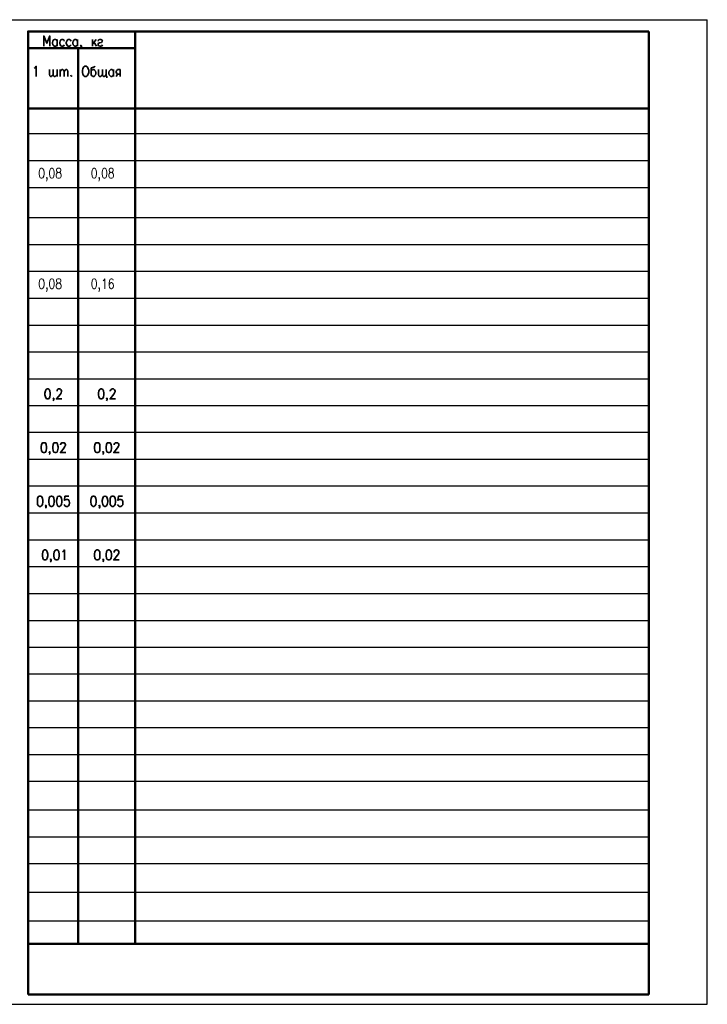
# Model space of a CAD drawing. Extents: x -402 to 18, y 12 to 309.
# Tile 4 of 4: x -190 to 18, y 12 to 309. Entities that reach past the tile are written whole.
import ezdxf

# ---------------------------------------------------------------- set-up
doc = ezdxf.new("R2010")
doc.units = 0
doc.layers.get('0').update_dxf_attribs({"lineweight": 25})
doc.layers.add('Text', color=3, linetype='Continuous')
doc.styles.add('Style1', font='romans.shx', dxfattribs={"width": 0.8})

msp = doc.modelspace()

# ---------------------------------------------------------------- linework, layer by layer
for p, q in [((-402.36, 308.78), (17.64, 308.78)), ((17.64, 11.78), (17.64, 308.78)), ((-402.36, 11.78), (17.64, 11.78))]:
    msp.add_line(p, q)
at = {"color": 7, "lineweight": 50}
for p, q in [((-187.28, 305.22), (-187.28, 14.73)), ((-154.94, 305.22), (-154.94, 29.97)), ((-154.94, 305.22), (-154.94, 300.14)), ((0, 14.73), (0, 305.22)), ((-172.13, 300.14), (-172.13, 29.97))]:
    msp.add_line(p, q, dxfattribs=at)
at = {"color": 7, "lineweight": 50, "flags": 128}
for points in [[(0, 305.22), (-187.28, 305.22)], [(-187.28, 305.22), (-172.13, 305.22)], [(-154.94, 305.22), (-187.28, 305.22), (-187.28, 290.07), (-187.28, 305.22)], [(-154.94, 300.14), (-187.28, 300.14)], [(-187.28, 281.94), (0, 281.94)], [(-187.28, 29.97), (0, 29.97)], [(-187.28, 14.73), (0, 14.73)]]:
    msp.add_lwpolyline(points, dxfattribs=at)
at = {"color": 7, "lineweight": 35, "flags": 128}
for points in [[(-180.76, 300.82), (-180.76, 303.87), (-181.61, 301.67), (-182.54, 303.87), (-182.54, 300.82)], [(-178.56, 301.24), (-178.73, 300.91), (-178.99, 300.82), (-179.32, 300.82), (-179.58, 300.91), (-179.66, 301.07), (-179.83, 301.24), (-179.92, 301.67), (-179.92, 301.92), (-179.83, 302.34), (-179.58, 302.68), (-179.32, 302.85), (-178.99, 302.85), (-178.73, 302.68), (-178.56, 302.34)], [(-178.56, 302.85), (-178.56, 300.82)], [(-176.36, 302.34), (-176.53, 302.68), (-176.78, 302.85), (-177.12, 302.85), (-177.38, 302.68), (-177.63, 302.34), (-177.72, 301.92), (-177.72, 301.67), (-177.63, 301.24), (-177.38, 300.91), (-177.12, 300.82), (-176.78, 300.82), (-176.53, 300.91), (-176.36, 301.24)], [(-174.33, 302.34), (-174.58, 302.68), (-174.84, 302.85), (-175.18, 302.85), (-175.43, 302.68), (-175.6, 302.34), (-175.77, 301.92), (-175.77, 301.67), (-175.6, 301.24), (-175.43, 300.91), (-175.18, 300.82), (-174.84, 300.82), (-174.58, 300.91), (-174.33, 301.24)], [(-172.38, 301.24), (-172.64, 300.91), (-172.89, 300.82), (-173.23, 300.82), (-173.4, 300.91), (-173.57, 301.07), (-173.65, 301.24), (-173.82, 301.67), (-173.82, 301.92), (-173.65, 302.34), (-173.4, 302.68), (-173.23, 302.85), (-172.89, 302.85), (-172.64, 302.68), (-172.38, 302.34)], [(-172.38, 302.85), (-172.38, 300.82)], [(-171.2, 300.91), (-171.37, 300.82), (-171.45, 300.91), (-171.37, 301.07), (-171.2, 300.91), (-171.2, 300.65), (-171.37, 300.4), (-171.45, 300.23)], [(-167.89, 302.85), (-167.89, 300.82)], [(-166.71, 302.85), (-167.89, 301.41)], [(-167.39, 301.92), (-166.62, 300.82)], [(-166.12, 302.34), (-166.03, 302.68), (-165.69, 302.85), (-165.35, 302.85), (-165.02, 302.68), (-164.85, 302.34), (-165.02, 302.09), (-165.18, 301.92), (-165.78, 301.84), (-166.03, 301.67), (-166.12, 301.41), (-166.12, 301.24), (-166.03, 300.91), (-165.69, 300.82), (-165.35, 300.82), (-165.02, 300.91), (-164.85, 301.24)], [(-185.42, 294.13), (-185.17, 294.3), (-184.83, 294.72), (-184.83, 291.68)], [(-170.18, 294.72), (-169.76, 294.72), (-169.5, 294.56), (-169.25, 294.3), (-169.16, 293.96), (-168.99, 293.54), (-168.99, 292.86), (-169.16, 292.35), (-169.25, 292.1), (-169.5, 291.85), (-169.76, 291.68), (-170.18, 291.68), (-170.43, 291.85), (-170.69, 292.1), (-170.77, 292.35), (-170.86, 292.86), (-170.86, 293.54), (-170.77, 293.96), (-170.69, 294.3), (-170.43, 294.56), (-170.18, 294.72)], [(-167.05, 294.72), (-167.3, 294.56), (-167.89, 294.39), (-168.15, 294.3), (-168.23, 293.96), (-168.23, 292.27), (-168.15, 291.93), (-167.98, 291.85), (-167.72, 291.68), (-167.39, 291.68), (-167.22, 291.85), (-166.96, 292.1), (-166.88, 292.52), (-166.88, 292.86), (-166.96, 293.29), (-167.05, 293.37), (-167.22, 293.54), (-167.39, 293.71), (-167.72, 293.71), (-167.98, 293.54), (-168.23, 293.29)], [(-179.75, 292.27), (-180.09, 291.85), (-180.26, 291.68), (-180.51, 291.68), (-180.76, 291.85), (-180.85, 292.27), (-180.85, 293.71)], [(-178.56, 292.27), (-178.9, 291.85), (-179.15, 291.68), (-179.41, 291.68), (-179.58, 291.85), (-179.75, 292.27), (-179.75, 293.71)], [(-178.56, 291.68), (-178.56, 293.71)], [(-177.63, 293.71), (-177.63, 291.68)], [(-177.63, 293.12), (-177.29, 293.54), (-177.04, 293.71), (-176.78, 293.71), (-176.61, 293.54), (-176.45, 293.12), (-176.45, 291.68)], [(-176.45, 293.12), (-176.11, 293.54), (-175.94, 293.71), (-175.68, 293.71), (-175.43, 293.54), (-175.34, 293.12), (-175.34, 291.68)], [(-174.24, 291.93), (-174.41, 291.85), (-174.24, 291.68), (-174.16, 291.85), (-174.24, 291.93)], [(-164.85, 292.27), (-165.18, 291.85), (-165.44, 291.68), (-165.69, 291.68), (-165.95, 291.85), (-166.03, 292.27), (-166.03, 293.71)], [(-163.75, 292.27), (-164.08, 291.85), (-164.25, 291.68), (-164.51, 291.68), (-164.76, 291.85), (-164.85, 292.27), (-164.85, 293.71)], [(-163.75, 293.71), (-163.75, 291.68), (-163.49, 291.68), (-163.49, 291.25)], [(-161.54, 292.1), (-161.71, 291.85), (-161.97, 291.68), (-162.31, 291.68), (-162.56, 291.85), (-162.64, 291.93), (-162.81, 292.1), (-162.9, 292.52), (-162.9, 292.86), (-162.81, 293.29), (-162.56, 293.54), (-162.31, 293.71), (-161.97, 293.71), (-161.71, 293.54), (-161.54, 293.29)], [(-161.54, 293.71), (-161.54, 291.68)], [(-159.51, 291.68), (-159.51, 293.71), (-160.27, 293.71), (-160.44, 293.54), (-160.61, 293.37), (-160.7, 293.12), (-160.7, 292.95), (-160.61, 292.69), (-160.44, 292.52), (-160.27, 292.35), (-159.51, 292.35)], [(-160.7, 291.68), (-160.27, 292.35)], [(-181.53, 197.44), (-181.86, 197.27), (-182.03, 196.85), (-182.2, 196.09), (-182.2, 195.66), (-182.03, 194.99), (-181.86, 194.56), (-181.53, 194.39), (-181.27, 194.39), (-180.93, 194.56), (-180.68, 194.99), (-180.59, 195.66), (-180.59, 196.09), (-180.68, 196.85), (-180.93, 197.27), (-181.27, 197.44), (-181.53, 197.44)], [(-178.56, 196.68), (-178.56, 196.85), (-178.48, 197.1), (-178.39, 197.27), (-178.14, 197.44), (-177.63, 197.44), (-177.46, 197.27), (-177.29, 197.1), (-177.21, 196.85), (-177.21, 196.6), (-177.29, 196.26), (-177.55, 195.83), (-178.73, 194.39), (-177.12, 194.39)], [(-165.35, 197.44), (-165.69, 197.27), (-165.95, 196.85), (-166.03, 196.09), (-166.03, 195.66), (-165.95, 194.99), (-165.69, 194.56), (-165.35, 194.39), (-165.1, 194.39), (-164.76, 194.56), (-164.51, 194.99), (-164.42, 195.66), (-164.42, 196.09), (-164.51, 196.85), (-164.76, 197.27), (-165.1, 197.44), (-165.35, 197.44)], [(-162.48, 196.68), (-162.48, 196.85), (-162.31, 197.1), (-162.22, 197.27), (-161.97, 197.44), (-161.54, 197.44), (-161.29, 197.27), (-161.21, 197.1), (-161.04, 196.85), (-161.04, 196.6), (-161.21, 196.26), (-161.46, 195.83), (-162.56, 194.39), (-160.95, 194.39)], [(-179.49, 194.56), (-179.66, 194.39), (-179.75, 194.56), (-179.66, 194.65), (-179.49, 194.56), (-179.49, 194.23), (-179.66, 193.97), (-179.75, 193.8)], [(-163.41, 194.56), (-163.49, 194.39), (-163.66, 194.56), (-163.49, 194.65), (-163.41, 194.56), (-163.41, 194.23), (-163.49, 193.97), (-163.66, 193.8)], [(-182.63, 181.19), (-182.96, 181.1), (-183.22, 180.68), (-183.3, 179.92), (-183.3, 179.49), (-183.22, 178.73), (-182.96, 178.31), (-182.63, 178.22), (-182.37, 178.22), (-182.03, 178.31), (-181.86, 178.73), (-181.69, 179.49), (-181.69, 179.92), (-181.86, 180.68), (-182.03, 181.1), (-182.37, 181.19), (-182.63, 181.19)], [(-179.15, 181.19), (-179.49, 181.1), (-179.75, 180.68), (-179.83, 179.92), (-179.83, 179.49), (-179.75, 178.73), (-179.49, 178.31), (-179.15, 178.22), (-178.9, 178.22), (-178.56, 178.31), (-178.39, 178.73), (-178.22, 179.49), (-178.22, 179.92), (-178.39, 180.68), (-178.56, 181.1), (-178.9, 181.19), (-179.15, 181.19)], [(-177.46, 180.51), (-177.46, 180.68), (-177.29, 180.93), (-177.21, 181.1), (-176.95, 181.19), (-176.53, 181.19), (-176.28, 181.1), (-176.19, 180.93), (-176.02, 180.68), (-176.02, 180.34), (-176.19, 180.09), (-176.36, 179.66), (-177.55, 178.22), (-175.94, 178.22)], [(-166.54, 181.19), (-166.88, 181.1), (-167.13, 180.68), (-167.22, 179.92), (-167.22, 179.49), (-167.13, 178.73), (-166.88, 178.31), (-166.54, 178.22), (-166.29, 178.22), (-165.95, 178.31), (-165.69, 178.73), (-165.61, 179.49), (-165.61, 179.92), (-165.69, 180.68), (-165.95, 181.1), (-166.29, 181.19), (-166.54, 181.19)], [(-163.07, 181.19), (-163.41, 181.1), (-163.66, 180.68), (-163.75, 179.92), (-163.75, 179.49), (-163.66, 178.73), (-163.41, 178.31), (-163.07, 178.22), (-162.81, 178.22), (-162.48, 178.31), (-162.22, 178.73), (-162.14, 179.49), (-162.14, 179.92), (-162.22, 180.68), (-162.48, 181.1), (-162.81, 181.19), (-163.07, 181.19)], [(-161.29, 180.51), (-161.29, 180.68), (-161.21, 180.93), (-161.04, 181.1), (-160.87, 181.19), (-160.36, 181.19), (-160.19, 181.1), (-160.02, 180.93), (-159.94, 180.68), (-159.94, 180.34), (-160.02, 180.09), (-160.27, 179.66), (-161.46, 178.22), (-159.77, 178.22)], [(-180.68, 178.31), (-180.76, 178.22), (-180.93, 178.31), (-180.76, 178.48), (-180.68, 178.31), (-180.68, 178.05), (-180.76, 177.8), (-180.93, 177.63)], [(-164.51, 178.31), (-164.68, 178.22), (-164.76, 178.31), (-164.68, 178.48), (-164.51, 178.31), (-164.51, 178.05), (-164.68, 177.8), (-164.76, 177.63)], [(-183.81, 165.02), (-184.15, 164.93), (-184.4, 164.42), (-184.49, 163.75), (-184.49, 163.32), (-184.4, 162.56), (-184.15, 162.14), (-183.81, 161.97), (-183.56, 161.97), (-183.22, 162.14), (-182.96, 162.56), (-182.88, 163.32), (-182.88, 163.75), (-182.96, 164.42), (-183.22, 164.93), (-183.56, 165.02), (-183.81, 165.02)], [(-180.34, 165.02), (-180.68, 164.93), (-180.93, 164.42), (-181.02, 163.75), (-181.02, 163.32), (-180.93, 162.56), (-180.68, 162.14), (-180.34, 161.97), (-180.09, 161.97), (-179.75, 162.14), (-179.49, 162.56), (-179.41, 163.32), (-179.41, 163.75), (-179.49, 164.42), (-179.75, 164.93), (-180.09, 165.02), (-180.34, 165.02)], [(-178.05, 165.02), (-178.39, 164.93), (-178.56, 164.42), (-178.73, 163.75), (-178.73, 163.32), (-178.56, 162.56), (-178.39, 162.14), (-178.05, 161.97), (-177.8, 161.97), (-177.46, 162.14), (-177.21, 162.56), (-177.12, 163.32), (-177.12, 163.75), (-177.21, 164.42), (-177.46, 164.93), (-177.8, 165.02), (-178.05, 165.02)], [(-175.01, 165.02), (-176.19, 165.02), (-176.28, 163.75), (-176.19, 163.91), (-175.85, 164), (-175.43, 164), (-175.09, 163.91), (-174.92, 163.58), (-174.75, 163.15), (-174.75, 162.9), (-174.92, 162.39), (-175.09, 162.14), (-175.43, 161.97), (-175.85, 161.97), (-176.19, 162.14), (-176.28, 162.31), (-176.36, 162.56)], [(-167.64, 165.02), (-167.98, 164.93), (-168.23, 164.42), (-168.4, 163.75), (-168.4, 163.32), (-168.23, 162.56), (-167.98, 162.14), (-167.64, 161.97), (-167.47, 161.97), (-167.13, 162.14), (-166.88, 162.56), (-166.71, 163.32), (-166.71, 163.75), (-166.88, 164.42), (-167.13, 164.93), (-167.47, 165.02), (-167.64, 165.02)], [(-164.17, 165.02), (-164.51, 164.93), (-164.76, 164.42), (-164.93, 163.75), (-164.93, 163.32), (-164.76, 162.56), (-164.51, 162.14), (-164.17, 161.97), (-164, 161.97), (-163.66, 162.14), (-163.41, 162.56), (-163.24, 163.32), (-163.24, 163.75), (-163.41, 164.42), (-163.66, 164.93), (-164, 165.02), (-164.17, 165.02)], [(-161.88, 165.02), (-162.22, 164.93), (-162.48, 164.42), (-162.56, 163.75), (-162.56, 163.32), (-162.48, 162.56), (-162.22, 162.14), (-161.88, 161.97), (-161.63, 161.97), (-161.29, 162.14), (-161.04, 162.56), (-160.95, 163.32), (-160.95, 163.75), (-161.04, 164.42), (-161.29, 164.93), (-161.63, 165.02), (-161.88, 165.02)], [(-158.83, 165.02), (-160.02, 165.02), (-160.19, 163.75), (-160.02, 163.91), (-159.68, 164), (-159.34, 164), (-159, 163.91), (-158.75, 163.58), (-158.67, 163.15), (-158.67, 162.9), (-158.75, 162.39), (-159, 162.14), (-159.34, 161.97), (-159.68, 161.97), (-160.02, 162.14), (-160.19, 162.31), (-160.27, 162.56)], [(-181.86, 162.14), (-181.95, 161.97), (-182.03, 162.14), (-181.95, 162.31), (-181.86, 162.14), (-181.86, 161.88), (-181.95, 161.54), (-182.03, 161.46)], [(-165.69, 162.14), (-165.78, 161.97), (-165.95, 162.14), (-165.78, 162.31), (-165.69, 162.14), (-165.69, 161.88), (-165.78, 161.54), (-165.95, 161.46)], [(-182.29, 148.84), (-182.63, 148.67), (-182.88, 148.25), (-182.96, 147.57), (-182.96, 147.07), (-182.88, 146.39), (-182.63, 145.97), (-182.29, 145.8), (-182.03, 145.8), (-181.69, 145.97), (-181.53, 146.39), (-181.36, 147.07), (-181.36, 147.57), (-181.53, 148.25), (-181.69, 148.67), (-182.03, 148.84), (-182.29, 148.84)], [(-178.82, 148.84), (-179.15, 148.67), (-179.41, 148.25), (-179.49, 147.57), (-179.49, 147.07), (-179.41, 146.39), (-179.15, 145.97), (-178.82, 145.8), (-178.56, 145.8), (-178.22, 145.97), (-178.05, 146.39), (-177.88, 147.07), (-177.88, 147.57), (-178.05, 148.25), (-178.22, 148.67), (-178.56, 148.84), (-178.82, 148.84)], [(-176.87, 148.25), (-176.61, 148.42), (-176.28, 148.84), (-176.28, 145.8)], [(-166.54, 148.84), (-166.88, 148.67), (-167.13, 148.25), (-167.22, 147.57), (-167.22, 147.07), (-167.13, 146.39), (-166.88, 145.97), (-166.54, 145.8), (-166.29, 145.8), (-165.95, 145.97), (-165.69, 146.39), (-165.61, 147.07), (-165.61, 147.57), (-165.69, 148.25), (-165.95, 148.67), (-166.29, 148.84), (-166.54, 148.84)], [(-163.07, 148.84), (-163.41, 148.67), (-163.66, 148.25), (-163.75, 147.57), (-163.75, 147.07), (-163.66, 146.39), (-163.41, 145.97), (-163.07, 145.8), (-162.81, 145.8), (-162.48, 145.97), (-162.22, 146.39), (-162.14, 147.07), (-162.14, 147.57), (-162.22, 148.25), (-162.48, 148.67), (-162.81, 148.84), (-163.07, 148.84)], [(-161.29, 148.08), (-161.29, 148.25), (-161.21, 148.59), (-161.04, 148.67), (-160.87, 148.84), (-160.36, 148.84), (-160.19, 148.67), (-160.02, 148.59), (-159.94, 148.25), (-159.94, 148), (-160.02, 147.66), (-160.27, 147.24), (-161.46, 145.8), (-159.77, 145.8)], [(-180.34, 145.97), (-180.42, 145.8), (-180.59, 145.97), (-180.42, 146.05), (-180.34, 145.97), (-180.34, 145.63), (-180.42, 145.37), (-180.59, 145.2)], [(-164.51, 145.97), (-164.68, 145.8), (-164.76, 145.97), (-164.68, 146.05), (-164.51, 145.97), (-164.51, 145.63), (-164.68, 145.37), (-164.76, 145.2)]]:
    msp.add_lwpolyline(points, dxfattribs=at)
at = {"color": 7, "lineweight": 25, "flags": 128}
for points in [[(-187.28, 274.4), (0, 274.4)], [(-187.28, 266.28), (0, 266.28)], [(-187.28, 258.15), (0, 258.15)], [(-187.28, 249.09), (0, 249.09)], [(-187.28, 240.96), (0, 240.96)], [(-187.28, 232.92), (0, 232.92)], [(-187.28, 224.79), (0, 224.79)], [(-187.28, 216.66), (0, 216.66)], [(-187.28, 208.62), (0, 208.62)], [(-187.28, 200.49), (0, 200.49)], [(-187.28, 192.36), (0, 192.36)], [(-187.28, 184.32), (0, 184.32)], [(-187.28, 176.19), (0, 176.19)], [(-187.28, 168.15), (0, 168.15)], [(-187.28, 160.02), (0, 160.02)], [(-187.28, 151.89), (0, 151.89)], [(-187.28, 151.89), (0, 151.89)], [(-187.28, 143.85), (0, 143.85)], [(-187.28, 135.72), (0, 135.72)], [(-187.28, 127.59), (0, 127.59)], [(-187.28, 119.55), (0, 119.55)], [(-187.28, 111.42), (0, 111.42)], [(-187.28, 103.29), (0, 103.29)], [(-187.28, 95.25), (0, 95.25)], [(-187.28, 87.12), (0, 87.12)], [(-187.28, 79.08), (0, 79.08)], [(-187.28, 70.44), (0, 70.44)], [(-187.28, 62.31), (0, 62.31)], [(-187.28, 54.27), (0, 54.27)], [(-187.28, 45.64), (0, 45.64)], [(-187.28, 37), (0, 37)]]:
    msp.add_lwpolyline(points, dxfattribs=at)

# ---------------------------------------------------------------- texts
at = {"layer": 'Text', "style": 'Style1', "width": 0.8}
for s, p in [('0,08', (-184.23, 260.97)), ('0,08', (-168.38, 260.97)), ('0,08', (-184.23, 227.61)), ('0,16', (-168.38, 227.61))]:
    msp.add_text(s, height=3, dxfattribs=at).set_placement(p)

doc.saveas('drawing.dxf')
